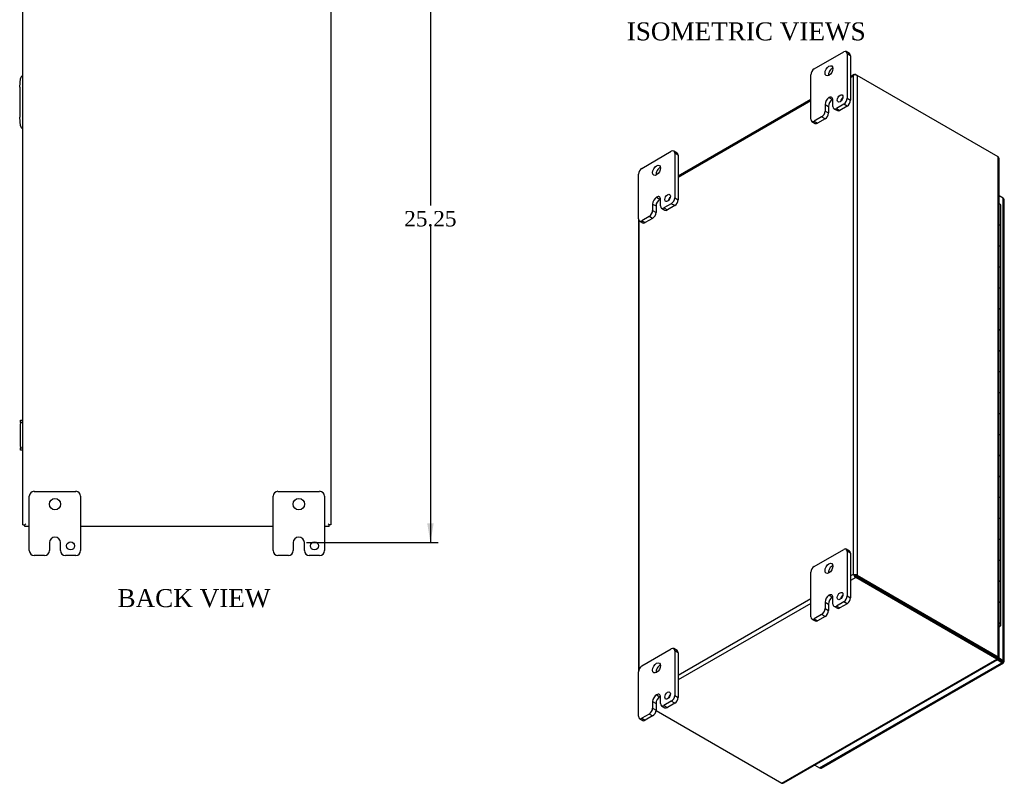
# Model space of a CAD drawing. Header units: inches. Extents: x 5 to 118, y 4 to 79.
# Tile 6 of 7: x 80 to 118, y 19 to 49. Entities that reach past the tile are written whole.
import ezdxf
from ezdxf.enums import TextEntityAlignment as Align

# ---------------------------------------------------------------- set-up
doc = ezdxf.new("R2010")
doc.units = ezdxf.units.IN
doc.header["$MEASUREMENT"] = 0
for name, color, linetype in [('COM40153-2', 7, 'CONTINUOUS'), ('COM42667', 7, 'CONTINUOUS'), ('COM48426', 7, 'CONTINUOUS'), ('COM71780-13', 7, 'CONTINUOUS'), ('DEFAULT', 7, 'CONTINUOUS'), ('FET07710', 7, 'CONTINUOUS'), ('HNG10620-20B', 7, 'CONTINUOUS'), ('HNG10620-20C', 7, 'CONTINUOUS'), ('HNG10620-20P', 7, 'CONTINUOUS')]:
    doc.layers.add(name, color=color, linetype=linetype)
doc.styles.add('SEACAD_TIMES_NEW_ROMAN', font='times.ttf')

# ---------------------------------------------------------------- blocks, each defined once
blk = doc.blocks.new('GDIMGGROUP2')
at = {"layer": 'DEFAULT', "linetype": 'Continuous'}
for points in [[(95.844, 53.263), (95.719, 54.013), (95.594, 53.263)], [(95.844, 29.513), (95.594, 29.513), (95.719, 28.763)]]:
    blk.add_hatch(color=136, dxfattribs=at).paths.add_polyline_path(points)
at = {"layer": 'DEFAULT', "color": 136, "linetype": 'Continuous'}
for p, q in [((90.891, 54.013), (96.019, 54.013)), ((95.719, 54.013), (95.719, 41.898)), ((95.719, 41.088), (95.719, 28.763)), ((90.891, 28.763), (96.019, 28.763))]:
    blk.add_line(p, q, dxfattribs=at)
at = {"layer": 'DEFAULT', "color": 136, "linetype": 'Continuous', "style": 'SEACAD_TIMES_NEW_ROMAN'}
blk.add_text('25.25', height=0.6, dxfattribs=at).set_placement((94.696, 41.688), align=Align.TOP_LEFT)

msp = doc.modelspace()

# ---------------------------------------------------------------- linework, layer by layer
at = {"layer": 'COM40153-2', "color": 7, "linetype": 'Continuous'}
for p, q in [((79.716, 46.514), (79.745, 46.848)), ((79.716, 46.514), (79.716, 45.343)), ((79.745, 45.009), (79.716, 45.343))]:
    msp.add_line(p, q, dxfattribs=at)
for centre, start, end in [((79.87, 46.837), 103.3006, 175), ((79.87, 45.02), 185, 256.6994)]:
    msp.add_arc(centre, 0.125, start, end, dxfattribs=at)
at = {"layer": 'COM42667', "color": 7, "linetype": 'Continuous'}
for p, q in [((79.745, 33.444), (79.745, 33.539)), ((79.745, 33.539), (79.841, 33.539)), ((79.745, 33.444), (79.745, 33.396)), ((79.841, 33.444), (79.745, 33.444)), ((79.745, 32.505), (79.745, 33.396)), ((79.745, 32.505), (79.745, 32.457)), ((79.745, 32.362), (79.745, 32.457)), ((79.745, 32.457), (79.841, 32.457)), ((79.841, 32.362), (79.745, 32.362))]:
    msp.add_line(p, q, dxfattribs=at)
at = {"layer": 'COM48426', "color": 7, "linetype": 'Continuous'}
for p, q in [((79.841, 29.46), (79.841, 53.316)), ((91.841, 53.316), (91.841, 29.46)), ((112.234, 47.008), (112.086, 46.923)), ((112.086, 46.886), (112.187, 46.944)), ((112.187, 46.944), (112.187, 27.525)), ((112.216, 46.986), (112.216, 46.986)), ((112.288, 47.003), (112.339, 46.974)), ((117.843, 43.796), (112.339, 46.974)), ((112.339, 46.974), (112.339, 27.495)), ((110.54, 46.03), (105.369, 43.045)), ((105.369, 43.008), (110.54, 45.994)), ((117.843, 24.318), (117.843, 43.796)), ((117.875, 24.299), (117.875, 43.727)), ((103.822, 41.378), (103.822, 23.738)), ((103.854, 23.848), (103.854, 41.305)), ((79.841, 29.46), (79.913, 29.46)), ((79.913, 29.46), (79.949, 29.496)), ((79.913, 29.46), (79.949, 29.496)), ((79.913, 29.388), (79.913, 29.46)), ((80.091, 29.388), (79.913, 29.388)), ((89.591, 29.388), (82.091, 29.388)), ((91.769, 29.388), (91.591, 29.388)), ((91.769, 29.46), (91.733, 29.496)), ((91.769, 29.46), (91.733, 29.496)), ((91.841, 29.46), (91.769, 29.46)), ((91.769, 29.388), (91.769, 29.46)), ((112.187, 27.525), (112.086, 27.467)), ((112.288, 27.407), (112.086, 27.29)), ((112.238, 27.495), (112.187, 27.525)), ((112.216, 27.508), (112.288, 27.466)), ((112.216, 27.508), (112.288, 27.466)), ((112.288, 27.466), (117.793, 24.288)), ((117.792, 24.288), (112.288, 27.466)), ((117.792, 24.229), (112.288, 27.407)), ((112.339, 27.495), (117.843, 24.318)), ((110.54, 26.574), (105.369, 23.588)), ((110.54, 26.398), (105.369, 23.412)), ((109.409, 19.389), (117.792, 24.229)), ((109.485, 19.397), (117.825, 24.211)), ((117.774, 24.278), (117.825, 24.248)), ((117.792, 24.288), (117.792, 24.229)), ((117.793, 24.288), (117.843, 24.318)), ((117.799, 24.305), (117.843, 24.28)), ((117.802, 24.297), (117.826, 24.283)), ((117.826, 24.283), (117.802, 24.297)), ((117.826, 24.283), (117.843, 24.28)), ((104.507, 22.22), (109.409, 19.389))]:
    msp.add_line(p, q, dxfattribs=at)
for centre, start, end in [((117.782, 43.727), 0, 48.6182), ((109.439, 19.477), 251.3818, 300)]:
    msp.add_arc(centre, 0.0923, start, end, dxfattribs=at)
for centre, major_axis, ratio, start_param, end_param in [((112.263, 46.9), (0.076, 0.132), 0.577982, 1.231508, 1.571345), ((112.263, 46.9), (0.076, 0.132), 0.577982, 1.230411, 1.570248), ((112.288, 46.915), (0.054, -0.0935), 0.57735, 2.356194, 3.587154), ((112.263, 46.93), (0.108, 0), 0.57735, 0.785398, 2.016358), ((112.263, 27.481), (-0.108, 0.062), 0.000948, -1.124689, -0.784852), ((112.263, 27.481), (-0.108, 0.062), 0.000948, 0.784852, 1.124689), ((112.263, 27.451), (0.108, 0), 0.57735, 0.785398, 2.016358), ((112.288, 27.495), (0.054, -0.0935), 0.57735, 4.266828, 5.497787), ((112.263, 27.481), (0.036, -0.0207), 0.000948, 0.785944, 2.356741), ((112.263, 27.481), (0.036, -0.0208), 0.000948, 3.926445, 5.497241)]:
    msp.add_ellipse(centre, major_axis=major_axis, ratio=ratio, start_param=start_param, end_param=end_param, dxfattribs=at)
for points, knots in [([(117.774, 24.278), (117.778, 24.276), (117.781, 24.275), (117.786, 24.273), (117.787, 24.273), (117.79, 24.275), (117.791, 24.276), (117.792, 24.281), (117.792, 24.284), (117.792, 24.288)], [0, 0, 0, 0, 0.25, 0.25, 0.5, 0.5, 0.75, 0.75, 1, 1, 1, 1]), ([(117.825, 24.211), (117.821, 24.209), (117.816, 24.21), (117.805, 24.216), (117.799, 24.222), (117.792, 24.229)], [0.5, 0.5, 0.5, 0.5, 0.75, 0.75, 1, 1, 1, 1]), ([(117.843, 24.28), (117.853, 24.281), (117.861, 24.284), (117.872, 24.291), (117.875, 24.295), (117.875, 24.303), (117.872, 24.307), (117.861, 24.313), (117.853, 24.316), (117.843, 24.318)], [0, 0, 0, 0, 0.25, 0.25, 0.5, 0.5, 0.75, 0.75, 1, 1, 1, 1])]:
    msp.add_open_spline(points, degree=3, knots=knots, dxfattribs=at)
msp.add_open_spline([(117.803, 24.299), (117.803, 24.296), (117.799, 24.293), (117.793, 24.288)], degree=3, dxfattribs=at)
at = {"layer": 'COM71780-13', "color": 7, "linetype": 'Continuous'}
for p, q in [((118.036, 42.187), (117.875, 42.28)), ((118.036, 24.174), (118.036, 42.187)), ((118.068, 24.13), (118.068, 42.142)), ((117.5, 24.457), (117.5, 24.457)), ((117.528, 24.441), (117.528, 24.441)), ((117.986, 24.086), (117.796, 24.195)), ((117.828, 24.236), (117.986, 24.145)), ((117.986, 24.144), (117.828, 24.235)), ((117.85, 24.282), (118.036, 24.174)), ((110.883, 19.985), (117.986, 24.086)), ((110.937, 19.98), (118.04, 24.08)), ((117.986, 24.145), (117.986, 24.144)), ((118.058, 24.103), (117.986, 24.145)), ((117.986, 24.144), (117.986, 24.144)), ((117.986, 24.144), (118.036, 24.115)), ((118.058, 24.103), (117.986, 24.144)), ((110.694, 20.095), (110.883, 19.985))]:
    msp.add_line(p, q, dxfattribs=at)
for centre, major_axis, ratio, start_param, end_param in [((117.96, 42.142), (-0.108, 0), 0.57735, 3.141593, 3.926991), ((117.96, 24.13), (-0.108, 0), 0.57735, 2.696031, 3.926991), ((117.96, 24.159), (-0.036, 0.0207), 0.000948, 2.356741, 3.927537), ((117.96, 24.159), (-0.036, 0.0208), 0.000948, 2.355648, 3.926445), ((117.986, 24.174), (-0.054, 0.0935), 0.57735, 2.356194, 3.587154), ((117.96, 24.159), (0.108, -0.062), 0.000948, -0.784852, -0.445015), ((117.96, 24.159), (0.108, -0.062), 0.000948, 0.445015, 0.784852), ((110.883, 20.073), (-0.054, 0.0935), 0.57735, 2.356194, 3.141593)]:
    msp.add_ellipse(centre, major_axis=major_axis, ratio=ratio, start_param=start_param, end_param=end_param, dxfattribs=at)
at = {"layer": 'FET07710', "color": 7, "linetype": 'Continuous'}
for p, q in [((110.672, 47.23), (111.821, 47.893)), ((112.047, 47.826), (111.915, 47.902)), ((111.954, 47.816), (111.954, 46.081)), ((112.086, 47.74), (111.954, 47.816)), ((112.086, 47.74), (112.086, 46.005)), ((110.54, 45.265), (110.54, 47)), ((111.247, 46.106), (111.247, 46.106)), ((111.247, 46.106), (111.379, 46.03)), ((111.247, 46.106), (111.379, 46.03)), ((111.954, 46.081), (112.086, 46.005)), ((111.093, 45.839), (111.093, 45.584)), ((111.093, 45.839), (111.225, 45.763)), ((111.225, 45.763), (111.225, 45.508)), ((111.379, 46.03), (111.379, 46.03)), ((111.401, 45.762), (111.401, 46.017)), ((111.44, 45.676), (111.572, 45.6)), ((111.821, 45.852), (111.534, 45.686)), ((111.534, 45.686), (111.666, 45.609)), ((111.954, 45.775), (111.666, 45.609)), ((111.954, 45.775), (111.821, 45.852)), ((110.96, 45.354), (110.672, 45.188)), ((111.092, 45.278), (110.805, 45.112)), ((111.092, 45.278), (110.96, 45.354)), ((111.093, 45.584), (111.225, 45.508)), ((110.579, 45.179), (110.711, 45.103)), ((110.672, 45.188), (110.805, 45.112)), ((103.955, 43.351), (105.104, 44.015)), ((105.33, 43.947), (105.198, 44.024)), ((105.236, 43.938), (105.236, 42.203)), ((105.369, 43.862), (105.236, 43.938)), ((105.369, 43.862), (105.369, 42.127)), ((103.822, 41.386), (103.822, 43.122)), ((104.53, 42.228), (104.529, 42.228)), ((104.529, 42.228), (104.662, 42.152)), ((104.53, 42.228), (104.662, 42.152)), ((105.236, 42.203), (105.369, 42.127)), ((104.375, 41.961), (104.375, 41.706)), ((104.375, 41.961), (104.507, 41.885)), ((104.507, 41.885), (104.507, 41.629)), ((104.662, 42.152), (104.662, 42.152)), ((104.684, 41.884), (104.684, 42.139)), ((105.104, 41.973), (104.816, 41.807)), ((105.236, 41.897), (104.949, 41.731)), ((105.236, 41.897), (105.104, 41.973)), ((104.243, 41.476), (103.955, 41.31)), ((104.375, 41.4), (104.243, 41.476)), ((104.375, 41.706), (104.507, 41.629)), ((104.723, 41.798), (104.855, 41.722)), ((104.816, 41.807), (104.949, 41.731)), ((103.861, 41.301), (103.993, 41.224)), ((103.955, 41.31), (104.087, 41.234)), ((104.375, 41.4), (104.087, 41.234)), ((80.278, 30.763), (81.903, 30.763)), ((89.778, 30.763), (91.403, 30.763)), ((80.091, 28.451), (80.091, 30.576)), ((82.091, 30.576), (82.091, 28.451)), ((89.591, 28.451), (89.591, 30.576)), ((91.591, 30.576), (91.591, 28.451)), ((81.091, 28.981), (81.091, 28.981)), ((90.591, 28.981), (90.591, 28.981)), ((80.873, 28.763), (80.873, 28.451)), ((81.309, 28.451), (81.309, 28.763)), ((90.373, 28.763), (90.373, 28.451)), ((90.809, 28.451), (90.809, 28.763)), ((110.672, 27.838), (111.821, 28.501)), ((112.047, 28.434), (111.915, 28.51)), ((111.954, 28.425), (111.954, 26.69)), ((112.086, 28.348), (111.954, 28.425)), ((80.685, 28.263), (80.278, 28.263)), ((81.903, 28.263), (81.497, 28.263)), ((90.185, 28.263), (89.778, 28.263)), ((91.403, 28.263), (90.997, 28.263)), ((112.086, 28.348), (112.086, 26.613)), ((110.54, 25.873), (110.54, 27.608)), ((111.247, 26.715), (111.247, 26.714)), ((111.247, 26.715), (111.379, 26.638)), ((111.247, 26.714), (111.379, 26.638)), ((111.379, 26.638), (111.379, 26.638)), ((111.401, 26.37), (111.401, 26.626)), ((111.954, 26.69), (112.086, 26.613)), ((111.093, 26.447), (111.093, 26.192)), ((111.093, 26.447), (111.225, 26.371)), ((111.093, 26.192), (111.225, 26.116)), ((111.225, 26.371), (111.225, 26.116)), ((111.44, 26.285), (111.572, 26.208)), ((111.821, 26.46), (111.534, 26.294)), ((111.534, 26.294), (111.666, 26.218)), ((111.954, 26.384), (111.666, 26.218)), ((111.954, 26.384), (111.821, 26.46)), ((110.579, 25.787), (110.711, 25.711)), ((110.96, 25.963), (110.672, 25.796)), ((110.672, 25.796), (110.805, 25.72)), ((111.092, 25.886), (110.805, 25.72)), ((111.092, 25.886), (110.96, 25.963)), ((103.955, 23.959), (105.104, 24.623)), ((105.33, 24.556), (105.198, 24.632)), ((105.236, 24.546), (105.236, 22.811)), ((105.369, 24.47), (105.236, 24.546)), ((105.369, 24.47), (105.369, 22.735)), ((103.822, 21.995), (103.822, 23.73)), ((104.53, 22.836), (104.529, 22.836)), ((104.529, 22.836), (104.662, 22.76)), ((104.53, 22.836), (104.662, 22.76)), ((104.662, 22.76), (104.662, 22.76)), ((104.684, 22.492), (104.684, 22.747)), ((105.236, 22.811), (105.369, 22.735)), ((104.375, 22.569), (104.375, 22.314)), ((104.375, 22.569), (104.507, 22.493)), ((104.375, 22.314), (104.507, 22.238)), ((104.507, 22.493), (104.507, 22.238)), ((104.723, 22.406), (104.855, 22.33)), ((105.104, 22.582), (104.816, 22.416)), ((104.816, 22.416), (104.949, 22.339)), ((105.236, 22.505), (104.949, 22.339)), ((105.236, 22.505), (105.104, 22.582)), ((103.861, 21.909), (103.993, 21.832)), ((104.243, 22.084), (103.955, 21.918)), ((103.955, 21.918), (104.087, 21.842)), ((104.375, 22.008), (104.087, 21.842)), ((104.375, 22.008), (104.243, 22.084))]:
    msp.add_line(p, q, dxfattribs=at)
for centre, radius in [((81.091, 30.263), 0.219), ((90.591, 30.263), 0.219), ((81.7, 28.638), 0.156), ((91.2, 28.638), 0.156)]:
    msp.add_circle(centre, radius, dxfattribs=at)
for centre, radius, start, end in [((80.278, 30.576), 0.188, 90, 180), ((81.903, 30.576), 0.188, 0, 90), ((89.778, 30.576), 0.188, 90, 180), ((91.403, 30.576), 0.188, 0, 90), ((81.091, 28.763), 0.218, 90, 180), ((81.091, 28.763), 0.218, 0, 90), ((90.591, 28.763), 0.218, 90, 180), ((90.591, 28.763), 0.218, 0, 90), ((80.278, 28.451), 0.188, 180, 270), ((80.685, 28.451), 0.188, 270, 0), ((81.497, 28.451), 0.188, 180, 270), ((81.903, 28.451), 0.188, 270, 0), ((89.778, 28.451), 0.188, 180, 270), ((90.185, 28.451), 0.188, 270, 0), ((90.997, 28.451), 0.188, 180, 270), ((91.403, 28.451), 0.188, 270, 0)]:
    msp.add_arc(centre, radius, start, end, dxfattribs=at)
for centre, major_axis, start_param, end_param in [((111.821, 47.74), (-0.094, -0.162), 2.356194, 3.926991), ((111.954, 47.663), (-0.094, -0.162), 2.356194, 3.141593), ((110.672, 47.076), (0.094, 0.162), 0.785398, 2.356194), ((111.379, 47.077), (0.109, 0.189), 0.649107, 2.492486), ((111.247, 45.928), (0.109, 0.189), 0.785398, 2.356194), ((111.247, 45.928), (-0.109, -0.189), 2.356194, 3.926991), ((111.379, 45.852), (-0.109, -0.189), 3.793313, 3.926991), ((111.81, 45.999), (0.078, 0.135), 1.008936, 2.132657), ((111.821, 46.005), (-0.094, -0.162), 0.785398, 2.356194), ((111.379, 45.852), (0.109, 0.189), 0.785398, 2.356194), ((111.534, 45.839), (0.094, 0.162), 2.356194, 3.926991), ((111.954, 45.928), (0.094, 0.162), 3.926991, 5.497787), ((110.96, 45.508), (-0.094, -0.162), 0.785398, 2.356194), ((111.092, 45.431), (0.094, 0.162), 3.926991, 5.497787), ((111.666, 45.762), (0.094, 0.162), 3.141593, 3.926991), ((110.672, 45.341), (0.094, 0.162), 2.356194, 3.926991), ((110.805, 45.265), (0.094, 0.162), 3.141593, 3.926991), ((105.104, 43.861), (-0.094, -0.162), 2.356194, 3.926991), ((105.236, 43.785), (-0.094, -0.162), 2.356194, 3.141593), ((103.955, 43.198), (0.094, 0.162), 0.785398, 2.356194), ((104.662, 43.198), (0.109, 0.189), 0.649107, 2.492486), ((104.529, 42.05), (0.109, 0.189), 0.785398, 2.356194), ((104.53, 42.05), (-0.109, -0.189), 2.356194, 3.926991), ((105.092, 42.12), (0.078, 0.135), 1.008936, 2.132657), ((105.104, 42.126), (-0.094, -0.162), 0.785398, 2.356194), ((104.662, 41.974), (0.109, 0.189), 0.785398, 2.356194), ((104.662, 41.974), (-0.109, -0.189), 3.793313, 3.926991), ((104.816, 41.96), (0.094, 0.162), 2.356194, 3.926991), ((105.236, 42.05), (0.094, 0.162), 3.926991, 5.497787), ((104.243, 41.629), (-0.094, -0.162), 0.785398, 2.356194), ((104.375, 41.553), (0.094, 0.162), 3.926991, 5.497787), ((104.949, 41.884), (0.094, 0.162), 3.141593, 3.926991), ((103.955, 41.463), (0.094, 0.162), 2.356194, 3.926991), ((104.087, 41.387), (0.094, 0.162), 3.141593, 3.926991), ((111.821, 28.348), (-0.094, -0.162), 2.356194, 3.926991), ((111.954, 28.272), (-0.094, -0.162), 2.356194, 3.141593), ((110.672, 27.685), (0.094, 0.162), 0.785398, 2.356194), ((111.379, 27.685), (0.109, 0.189), 0.649107, 2.492486), ((111.247, 26.536), (0.109, 0.189), 0.785398, 2.356194), ((111.379, 26.46), (0.109, 0.189), 0.785398, 2.356194), ((111.247, 26.537), (-0.109, -0.189), 2.356194, 3.926991), ((111.379, 26.46), (-0.109, -0.189), 3.793313, 3.926991), ((111.81, 26.607), (0.078, 0.135), 1.008936, 2.132657), ((111.821, 26.613), (-0.094, -0.162), 0.785398, 2.356194), ((111.954, 26.537), (0.094, 0.162), 3.926991, 5.497787), ((110.96, 26.116), (-0.094, -0.162), 0.785398, 2.356194), ((111.092, 26.039), (0.094, 0.162), 3.926991, 5.497787), ((111.534, 26.447), (0.094, 0.162), 2.356194, 3.926991), ((111.666, 26.371), (0.094, 0.162), 3.141593, 3.926991), ((110.672, 25.95), (0.094, 0.162), 2.356194, 3.926991), ((110.805, 25.873), (0.094, 0.162), 3.141593, 3.926991), ((105.104, 24.47), (-0.094, -0.162), 2.356194, 3.926991), ((105.236, 24.393), (-0.094, -0.162), 2.356194, 3.141593), ((103.955, 23.806), (0.094, 0.162), 0.785398, 2.356194), ((104.662, 23.806), (0.109, 0.189), 0.649107, 2.492486), ((104.529, 22.658), (0.109, 0.189), 0.785398, 2.356194), ((104.662, 22.582), (0.109, 0.189), 0.785398, 2.356194), ((104.53, 22.658), (-0.109, -0.189), 2.356194, 3.926991), ((104.662, 22.582), (-0.109, -0.189), 3.793313, 3.926991), ((105.092, 22.728), (0.078, 0.135), 1.008936, 2.132657), ((105.104, 22.735), (-0.094, -0.162), 0.785398, 2.356194), ((105.236, 22.658), (0.094, 0.162), 3.926991, 5.497787), ((104.243, 22.237), (-0.094, -0.162), 0.785398, 2.356194), ((104.816, 22.569), (0.094, 0.162), 2.356194, 3.926991), ((104.949, 22.492), (0.094, 0.162), 3.141593, 3.926991), ((103.955, 22.071), (0.094, 0.162), 2.356194, 3.926991), ((104.375, 22.161), (0.094, 0.162), 3.926991, 5.497787), ((104.087, 21.995), (0.094, 0.162), 3.141593, 3.926991)]:
    msp.add_ellipse(centre, major_axis=major_axis, ratio=0.57735, start_param=start_param, end_param=end_param, dxfattribs=at)
for centre, major_axis in [((111.247, 47.153), (0.109, 0.189)), ((111.678, 46.075), (0.078, 0.135)), ((104.529, 43.275), (0.109, 0.189)), ((104.96, 42.197), (0.078, 0.135)), ((111.247, 27.761), (0.109, 0.189)), ((111.678, 26.683), (0.078, 0.135)), ((104.529, 23.883), (0.109, 0.189)), ((104.96, 22.805), (0.078, 0.135))]:
    msp.add_ellipse(centre, major_axis=major_axis, ratio=0.57735, dxfattribs=at)
at = {"layer": 'HNG10620-20B', "color": 7, "linetype": 'Continuous'}
for p, q in [((117.948, 40.259), (117.948, 41.075)), ((117.948, 38.626), (117.948, 39.442)), ((117.948, 36.993), (117.948, 37.809)), ((117.948, 35.36), (117.948, 36.176)), ((117.948, 33.727), (117.948, 34.543)), ((117.948, 32.094), (117.948, 32.91)), ((117.948, 30.461), (117.948, 31.277)), ((117.948, 28.828), (117.948, 29.644)), ((117.948, 27.195), (117.948, 28.011)), ((117.948, 25.562), (117.948, 26.378))]:
    msp.add_line(p, q, dxfattribs=at)
for centre, major_axis, start_param, end_param in [((117.794, 41.075), (-0.154, 0), 3.141593, 4.157881), ((117.794, 40.259), (-0.154, 0), 3.141593, 4.157881), ((117.794, 39.442), (-0.154, 0), 3.141593, 4.157881), ((117.794, 38.626), (-0.154, 0), 3.141593, 4.157881), ((117.794, 37.809), (-0.154, 0), 3.141593, 4.157881), ((117.794, 36.993), (-0.154, 0), 3.141593, 4.157881), ((117.794, 36.176), (-0.154, 0), 3.141593, 4.157881), ((117.794, 35.36), (-0.154, 0), 3.141593, 4.157881), ((117.794, 34.543), (-0.154, 0), 3.141593, 4.157881), ((117.794, 33.727), (-0.154, 0), 3.141593, 4.157881), ((117.794, 32.91), (-0.154, 0), 3.141593, 4.157881), ((117.794, 32.094), (-0.154, 0), 3.141593, 4.157881), ((117.794, 31.277), (-0.154, 0), 3.141593, 4.157881), ((117.794, 30.461), (-0.154, 0), 3.141593, 4.157881), ((117.794, 29.644), (-0.154, 0), 3.141593, 4.157881), ((117.794, 28.828), (-0.154, 0), 3.141593, 4.157881), ((117.794, 28.011), (-0.154, 0), 3.141593, 4.157881), ((117.794, 27.195), (-0.154, 0), 3.141593, 4.157881), ((117.794, 26.378), (-0.154, 0), 3.141593, 4.157881), ((117.794, 25.562), (-0.154, 0), 2.125304, 4.157881), ((117.794, 25.562), (-0.0938, 0), 2.612966, 3.670219)]:
    msp.add_ellipse(centre, major_axis=major_axis, ratio=0.57735, start_param=start_param, end_param=end_param, dxfattribs=at)
at = {"layer": 'HNG10620-20C', "color": 7, "linetype": 'Continuous'}
for p, q in [((117.948, 41.075), (117.948, 41.892)), ((117.948, 39.442), (117.948, 40.259)), ((117.948, 37.809), (117.948, 38.626)), ((117.948, 36.176), (117.948, 36.993)), ((117.948, 34.543), (117.948, 35.36)), ((117.948, 32.91), (117.948, 33.727)), ((117.948, 31.277), (117.948, 32.094)), ((117.948, 29.644), (117.948, 30.461)), ((117.948, 28.011), (117.948, 28.828)), ((117.948, 26.378), (117.948, 27.195))]:
    msp.add_line(p, q, dxfattribs=at)
for centre in [(117.794, 41.892), (117.794, 41.075), (117.794, 40.259), (117.794, 39.442), (117.794, 38.626), (117.794, 37.809), (117.794, 36.993), (117.794, 36.176), (117.794, 35.36), (117.794, 34.543), (117.794, 33.727), (117.794, 32.91), (117.794, 32.094), (117.794, 31.277), (117.794, 30.461), (117.794, 29.644), (117.794, 28.828), (117.794, 28.011), (117.794, 27.195), (117.794, 26.378)]:
    msp.add_ellipse(centre, major_axis=(0.154, 0), ratio=0.57735, start_param=0, end_param=1.016289, dxfattribs=at)
at = {"layer": 'HNG10620-20P', "color": 7, "linetype": 'Continuous'}
msp.add_ellipse((117.794, 25.562), major_axis=(-0.0937, 0), ratio=0.57735, start_param=2.612966, end_param=3.670219, dxfattribs=at)

# ---------------------------------------------------------------- block references
at = {"layer": 'DEFAULT', "color": 7}
msp.add_blockref('GDIMGGROUP2', (0, 0), dxfattribs=at)

# ---------------------------------------------------------------- texts
at = {"layer": 'DEFAULT', "color": 7, "linetype": 'Continuous', "style": 'SEACAD_TIMES_NEW_ROMAN'}
for s, p in [('ISOMETRIC VIEWS', (103.368, 49.038)), ('BACK VIEW', (83.526, 26.952))]:
    msp.add_text(s, height=0.7, dxfattribs=at).set_placement(p, align=Align.TOP_LEFT)

doc.saveas('drawing.dxf')
